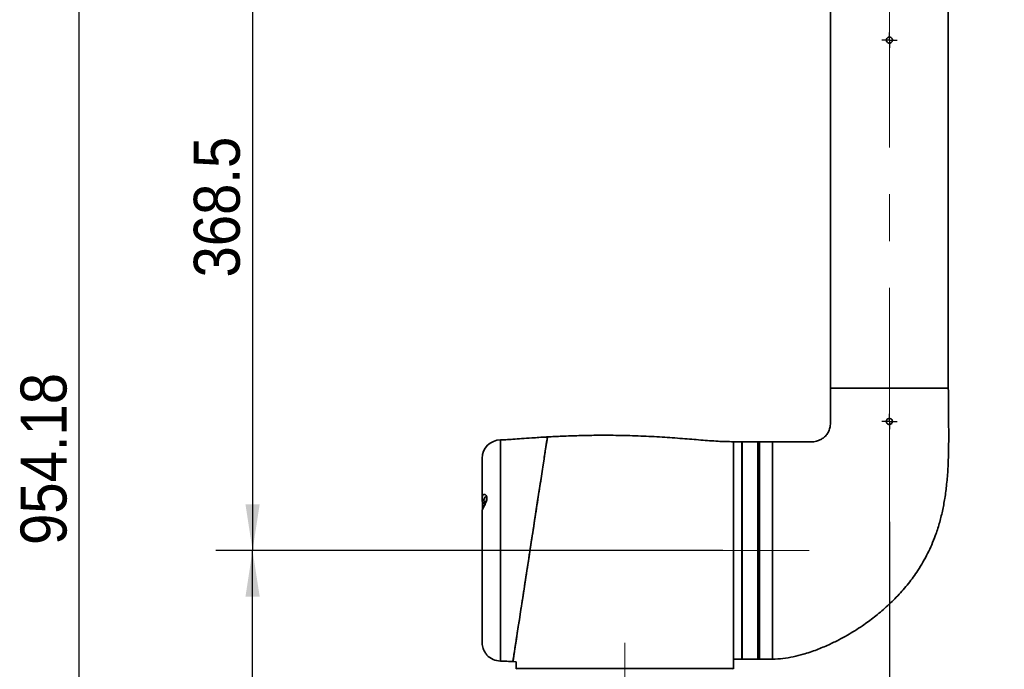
# Model space of a CAD drawing. Header units: millimetres. Extents: x 117 to 173, y 55 to 184.
# Tile 11 of 12: x 117 to 171, y 115 to 150. Entities that reach past the tile are written whole.
import ezdxf

# ---------------------------------------------------------------- set-up
doc = ezdxf.new("R2010")
doc.units = ezdxf.units.MM
doc.linetypes.add('CENTERX2', pattern=[20.32, 12.7, -2.54, 2.54, -2.54])
doc.layers.add('SLD-0', color=179, linetype='Continuous')
doc.layers.add('标注层', color=7, linetype='Continuous')
doc.styles.add('SLDTEXTSTYLE1', font='GOTHIC.TTF', dxfattribs={"width": 0.79431})
doc.styles.add('SLDTEXTSTYLE2', font='GOTHIC.TTF', dxfattribs={"width": 0.913})
doc.dimstyles.new('SLDDIMSTYLE0', dxfattribs={"dimtxt": 2.5, "dimasz": 3.5, "dimexe": 0, "dimexo": 0.0625, "dimgap": 0.625, "dimtad": 2, "dimlfac": 10, "dimrnd": 1e-09, "dimzin": 12, "dimdsep": 46, "dimtxsty": 'SLDTEXTSTYLE1', "dimsah": 1, "dimcen": 0.09, "dimadec": 0, "dimazin": 3, "dimtfac": 1, "dimtofl": 0, "dimtmove": 0, "dimatfit": 3, "dimfxl": 0, "dimfrac": 2, "dimtolj": 1, "dimtzin": 12, "dimarcsym": 0})
doc.dimstyles.new('SLDDIMSTYLE2', dxfattribs={"dimtxt": 2.5, "dimasz": 3.5, "dimexe": 0, "dimexo": 0.0625, "dimgap": 0.625, "dimtad": 2, "dimdec": 1, "dimlfac": 10, "dimrnd": 1e-09, "dimdsep": 46, "dimtxsty": 'SLDTEXTSTYLE1', "dimsah": 1, "dimcen": 0.09, "dimadec": 0, "dimazin": 2, "dimtfac": 1, "dimtmove": 0, "dimatfit": 0, "dimfxl": 0, "dimfrac": 2, "dimtolj": 1, "dimtzin": 12, "dimarcsym": 0})
doc.dimstyles.new('SLDDIMSTYLE3', dxfattribs={"dimtxt": 2.5, "dimasz": 3.5, "dimexe": 0, "dimexo": 0.0625, "dimgap": 0.625, "dimtad": 2, "dimdec": 0, "dimlfac": 10, "dimrnd": 1e-09, "dimzin": 12, "dimdsep": 46, "dimtxsty": 'SLDTEXTSTYLE1', "dimsah": 1, "dimcen": 0.09, "dimadec": 0, "dimazin": 3, "dimtfac": 1, "dimtofl": 0, "dimtmove": 0, "dimatfit": 3, "dimfxl": 0, "dimfrac": 2, "dimtolj": 1, "dimtzin": 12, "dimarcsym": 0})
doc.dimstyles.new('SLDDIMSTYLE4', dxfattribs={"dimtxt": 2.5, "dimasz": 3.5, "dimexe": 0, "dimexo": 0.0625, "dimgap": 0.625, "dimtad": 2, "dimdec": 1, "dimlfac": 10, "dimrnd": 1e-09, "dimzin": 12, "dimdsep": 46, "dimtxsty": 'SLDTEXTSTYLE1', "dimsah": 1, "dimcen": 0.09, "dimadec": 0, "dimazin": 3, "dimtfac": 1, "dimtofl": 0, "dimtmove": 0, "dimatfit": 3, "dimfxl": 0, "dimfrac": 2, "dimtolj": 1, "dimtzin": 12, "dimarcsym": 0})

# ---------------------------------------------------------------- blocks, each defined once
blk = doc.blocks.new('SW_CENTERMARKSYMBOL_1')
at = {"layer": '标注层'}
for p, q in [((-2.5, 0), (-4.15, 0)), ((0, 0), (-2.5, 0)), ((0, 2.5), (0, 4.15)), ((0, 0), (0, 2.5)), ((0, 0), (0, -2.5)), ((0, 0), (2.5, 0)), ((2.5, 0), (4.15, 0)), ((0, -2.5), (0, -4.15))]:
    blk.add_line(p, q, dxfattribs=at)
blk = doc.blocks.new('SW_CENTERMARKSYMBOL_0')
at = {"layer": '标注层'}
for p, q in [((-2.5, 0), (-4.15, 0)), ((0, 0), (-2.5, 0)), ((0, 2.5), (0, 4.15)), ((0, 0), (0, 2.5)), ((0, 0), (0, -2.5)), ((0, 0), (2.5, 0)), ((2.5, 0), (4.15, 0)), ((0, -2.5), (0, -4.15))]:
    blk.add_line(p, q, dxfattribs=at)
blk = doc.blocks.new('_D')
at = {"layer": '标注层'}
for p, q in [((153.21, 173.488), (118.574, 173.488)), ((120.574, 78.07), (120.574, 173.488)), ((154.565, 78.07), (118.574, 78.07))]:
    blk.add_line(p, q, dxfattribs=at)
for points in [[(120.574, 173.488), (120.189, 170.988), (120.958, 170.988)], [(120.574, 78.07), (120.958, 80.57), (120.189, 80.57)]]:
    blk.add_solid(points, dxfattribs=at)
at = {"layer": '标注层', "insert": (117.38, 121.367), "char_height": 2.5, "attachment_point": 1, "rotation": 90, "style": 'SLDTEXTSTYLE2'}
blk.add_mtext('954.18', dxfattribs=at)
blk = doc.blocks.new('_D_2')
at = {"layer": '标注层'}
for p, q in [((164.56, 122.623), (164.56, 94.61)), ((150.195, 87.8), (150.195, 98.61)), ((150.195, 96.61), (133.57, 96.61)), ((164.56, 96.61), (150.195, 96.61))]:
    blk.add_line(p, q, dxfattribs=at)
for points in [[(150.195, 96.61), (152.695, 96.226), (152.695, 96.995)], [(164.56, 96.61), (162.06, 96.995), (162.06, 96.226)]]:
    blk.add_solid(points, dxfattribs=at)
at = {"layer": '标注层', "insert": (133.57, 99.804), "char_height": 2.5, "attachment_point": 1, "style": 'SLDTEXTSTYLE2'}
blk.add_mtext('143.65', dxfattribs=at)
blk = doc.blocks.new('_D_3')
at = {"layer": '标注层'}
for p, q in [((164.56, 122.623), (164.56, 91.069)), ((164.61, 72.755), (164.61, 95.069)), ((164.56, 93.069), (159.752, 93.069)), ((164.56, 93.069), (164.61, 93.069)), ((164.61, 93.069), (170.076, 93.069))]:
    blk.add_line(p, q, dxfattribs=at)
for points in [[(164.56, 93.069), (162.06, 93.454), (162.06, 92.685)], [(164.61, 93.069), (167.11, 92.685), (167.11, 93.454)]]:
    blk.add_solid(points, dxfattribs=at)
at = {"layer": '标注层', "insert": (166.066, 96.263), "char_height": 2.5, "attachment_point": 1, "style": 'SLDTEXTSTYLE2'}
blk.add_mtext('0.5', dxfattribs=at)
blk = doc.blocks.new('_D_5')
at = {"layer": '标注层'}
for p, q in [((155.51, 121.07), (127.981, 121.07)), ((129.981, 78.07), (129.981, 121.07)), ((154.565, 78.07), (127.981, 78.07))]:
    blk.add_line(p, q, dxfattribs=at)
for points in [[(129.981, 121.07), (129.596, 118.57), (130.366, 118.57)], [(129.981, 78.07), (130.366, 80.57), (129.596, 80.57)]]:
    blk.add_solid(points, dxfattribs=at)
at = {"layer": '标注层', "insert": (126.788, 97.164), "char_height": 2.5, "attachment_point": 1, "rotation": 90, "style": 'SLDTEXTSTYLE2'}
blk.add_mtext('430', dxfattribs=at)
blk = doc.blocks.new('_D_6')
at = {"layer": '标注层'}
for p, q in [((156.46, 157.92), (127.981, 157.92)), ((129.981, 157.92), (129.981, 121.07)), ((155.51, 121.07), (127.981, 121.07))]:
    blk.add_line(p, q, dxfattribs=at)
for points in [[(129.981, 157.92), (129.596, 155.42), (130.366, 155.42)], [(129.981, 121.07), (130.366, 123.57), (129.596, 123.57)]]:
    blk.add_solid(points, dxfattribs=at)
at = {"layer": '标注层', "insert": (126.788, 135.886), "char_height": 2.5, "attachment_point": 1, "rotation": 90, "style": 'SLDTEXTSTYLE2'}
blk.add_mtext('368.5', dxfattribs=at)

msp = doc.modelspace()

# ---------------------------------------------------------------- linework, layer by layer
at = {"layer": 'SLD-0', "color": 179, "linetype": 'Continuous', "lineweight": 35}
for p, q in [((161.3598, 150.57), (161.3598, 129.87)), ((167.7598, 129.87), (167.7598, 150.57)), ((167.7598, 129.87), (161.3598, 129.87)), ((145.8933, 126.5854), (145.9253, 126.7936)), ((145.9253, 126.7936), (145.952, 126.967)), ((145.952, 126.967), (145.9721, 127.0977)), ((145.9721, 127.0977), (145.9874, 127.1972)), ((145.9874, 127.1972), (145.9926, 127.231)), ((156.5448, 126.97), (156.0948, 126.97)), ((156.5448, 126.97), (156.5448, 115.17)), ((156.5648, 126.77), (156.5448, 126.77)), ((157.4098, 126.97), (156.5648, 126.97)), ((156.5648, 126.97), (156.5648, 126.5109)), ((157.5098, 126.97), (157.4098, 126.97)), ((157.4098, 126.97), (157.4098, 126.5109)), ((157.4098, 126.97), (157.4098, 115.17)), ((158.2098, 126.97), (157.5098, 126.97)), ((157.5098, 124.9629), (157.5098, 126.97)), ((157.5098, 126.97), (157.5098, 115.17)), ((158.2098, 126.97), (158.2098, 115.17)), ((145.8103, 126.0461), (145.8555, 126.3397)), ((145.8555, 126.3397), (145.8933, 126.5854)), ((156.5648, 126.5109), (156.5648, 115.17)), ((157.4098, 126.5109), (157.4098, 115.17)), ((142.4448, 126.07), (142.4448, 123.8595)), ((145.7052, 125.3631), (145.7595, 125.7161)), ((145.7595, 125.7161), (145.8103, 126.0461)), ((145.6464, 124.9809), (145.7052, 125.3631)), ((145.5812, 124.5565), (145.6464, 124.9809)), ((157.5098, 115.17), (157.5098, 124.9629)), ((145.4415, 123.649), (145.512, 124.1069)), ((145.512, 124.1069), (145.5812, 124.5565)), ((142.5709, 123.5365), (142.5231, 123.4416)), ((142.617, 123.6346), (142.5709, 123.5365)), ((142.6528, 123.725), (142.617, 123.6346)), ((142.6458, 123.9802), (142.6437, 123.9801)), ((142.6437, 123.9801), (142.6606, 123.9633)), ((142.6752, 123.8052), (142.6528, 123.725)), ((142.6606, 123.9633), (142.6765, 123.928)), ((142.683, 123.877), (142.6752, 123.8052)), ((142.6765, 123.928), (142.683, 123.877)), ((145.3684, 123.1738), (145.4415, 123.649)), ((142.4448, 123.2717), (142.4448, 116.0815)), ((142.4459, 123.2632), (142.4464, 123.2646)), ((142.4651, 123.3255), (142.4646, 123.3244)), ((142.4881, 123.3726), (142.4651, 123.3255)), ((142.5231, 123.4416), (142.4881, 123.3726)), ((145.2909, 122.6697), (145.3684, 123.1738)), ((145.2116, 122.1545), (145.2909, 122.6697)), ((145.1335, 121.6466), (145.2116, 122.1545)), ((145.0548, 121.1352), (145.1335, 121.6466)), ((144.9744, 120.6124), (145.0548, 121.1352)), ((144.8945, 120.0934), (144.9744, 120.6124)), ((144.818, 119.5961), (144.8945, 120.0934)), ((144.7431, 119.1093), (144.818, 119.5961)), ((144.6691, 118.6281), (144.7431, 119.1093)), ((144.5316, 117.7343), (144.5978, 118.1646)), ((144.5978, 118.1646), (144.6691, 118.6281)), ((144.4689, 117.3269), (144.5316, 117.7343)), ((144.4092, 116.9388), (144.4689, 117.3269)), ((144.3051, 116.2623), (144.354, 116.5801)), ((144.354, 116.5801), (144.4092, 116.9388)), ((142.4467, 116.0691), (142.4458, 116.0921)), ((144.2612, 115.9771), (144.3051, 116.2623)), ((144.1618, 115.3307), (144.1884, 115.5038)), ((144.1884, 115.5038), (144.2219, 115.7214)), ((144.2219, 115.7214), (144.2612, 115.9771)), ((144.1167, 115.0355), (144.2977, 115.0226)), ((144.117, 115.0397), (144.1181, 115.0468)), ((144.1181, 115.0468), (144.1263, 115.1)), ((144.1263, 115.1), (144.1411, 115.1965)), ((144.1411, 115.1965), (144.1618, 115.3307)), ((144.2948, 115.0259), (144.2948, 114.9928)), ((156.0948, 114.67), (156.0948, 115.17)), ((156.0948, 115.17), (156.5448, 115.17)), ((156.5448, 115.37), (156.5648, 115.37)), ((156.5648, 115.17), (157.4098, 115.17)), ((157.4098, 115.17), (157.5098, 115.17)), ((157.5098, 115.17), (158.2098, 115.17)), ((144.2974, 114.67), (144.2974, 114.82)), ((144.2974, 114.67), (156.0948, 114.67))]:
    msp.add_line(p, q, dxfattribs=at)
at = {"layer": 'SLD-0', "color": 8, "linetype": 'Continuous', "lineweight": 35}
for p, q in [((143.4448, 127.07), (143.4448, 115.07)), ((156.0948, 126.97), (156.0948, 115.17)), ((142.4464, 123.8548), (142.449, 123.7788)), ((142.4687, 123.3739), (142.4593, 123.3129))]:
    msp.add_line(p, q, dxfattribs=at)
at = {"layer": 'SLD-0', "color": 179, "linetype": 'Continuous', "lineweight": 35}
for centre, radius, start, end in [((143.4448, 126.07), 1, 90, 180), ((143.4448, 116.07), 1, 222.42976, 270.00001), ((144.3448, 114.62), 0.05, 90, 179.99966), ((156.0448, 114.62), 0.05, 0.00034, 90)]:
    msp.add_arc(centre, radius, start, end, dxfattribs=at)
for points, knots in [([(164.5773, 148.606), (164.5589, 148.604), (164.5213, 148.6063), (164.4694, 148.6282), (164.4276, 148.6661), (164.4006, 148.7157), (164.3916, 148.7715), (164.4016, 148.827), (164.4293, 148.8762), (164.4717, 148.9131), (164.5178, 148.9324), (164.548, 148.9343), (164.5598, 148.935)], [0.48299463, 0.48299463, 0.48299463, 0.48299463, 0.53663535, 0.59024816, 0.64390998, 0.69762474, 0.75130498, 0.80493116, 0.85855487, 0.91223777, 0.96595023, 1, 1, 1, 1]), ([(164.4021, 148.8187), (164.4009, 148.8146), (164.3974, 148.8024), (164.396, 148.7896), (164.3951, 148.7812)], [0, 0, 0, 0, 0.3355876, 1, 1, 1, 1]), ([(164.404, 148.7156), (164.4055, 148.7116), (164.4085, 148.7035), (164.4161, 148.6878), (164.4241, 148.6765), (164.4293, 148.669)], [0, 0, 0, 0, 0.2533832, 0.5067655, 1, 1, 1, 1]), ([(164.5871, 148.9327), (164.578, 148.9339), (164.5589, 148.9363), (164.5398, 148.9336), (164.5298, 148.9323)], [0, 0, 0, 0, 0.4772501, 1, 1, 1, 1]), ([(164.5598, 148.935), (164.5783, 148.9332), (164.6154, 148.9296), (164.6647, 148.9012), (164.7023, 148.8593), (164.7238, 148.807), (164.7268, 148.7507), (164.711, 148.6965), (164.6782, 148.6506), (164.632, 148.6182), (164.5958, 148.6079), (164.5773, 148.606)], [0, 0, 0, 0, 0.0536399, 0.10727958, 0.16096332, 0.21467219, 0.26833588, 0.32194848, 0.37558951, 0.42929301, 0.48299463, 0.48299463, 0.48299463, 0.48299463]), ([(164.6925, 148.868), (164.6906, 148.8705), (164.6872, 148.875), (164.6818, 148.8812), (164.6783, 148.8848), (164.6765, 148.8866)], [0, 0, 0, 0, 0.3816195, 0.6905216, 1, 1, 1, 1]), ([(164.7164, 148.7182), (164.7174, 148.7213), (164.7188, 148.7259), (164.7204, 148.7322), (164.7211, 148.7354), (164.7214, 148.737)], [0, 0, 0, 0, 0.4991562, 0.7496543, 1, 1, 1, 1]), ([(158.2098, 115.17), (158.401, 115.1775), (158.7815, 115.1924), (159.3386, 115.2921), (159.9532, 115.4468), (160.5971, 115.665), (161.2431, 115.9357), (161.7942, 116.205), (162.2646, 116.4625), (162.6879, 116.7165), (163.1825, 117.0394), (163.7595, 117.4601), (164.4038, 118.0004), (165.0247, 118.6051), (165.6007, 119.2674), (166.1545, 120.0311), (166.652, 120.8952), (167.0224, 121.7552), (167.2748, 122.5268), (167.4459, 123.2047), (167.5794, 123.9182), (167.6794, 124.6912), (167.7453, 125.547), (167.7782, 126.4929), (167.7827, 127.5326), (167.7671, 128.6687), (167.7623, 129.4587), (167.7598, 129.87)], [0, 0, 0, 0, 0.02904219, 0.05779681, 0.08577269, 0.12529886, 0.16095399, 0.19212663, 0.21846072, 0.24239894, 0.26712383, 0.30817236, 0.35082555, 0.39477399, 0.43971835, 0.48401639, 0.53791965, 0.59085518, 0.62597977, 0.66117738, 0.6970069, 0.73620268, 0.77954831, 0.82736986, 0.87996375, 0.93751206, 1, 1, 1, 1]), ([(161.3598, 129.87), (161.3597, 129.6652), (161.3597, 129.2885), (161.36, 128.7728), (161.3591, 128.3556), (161.3612, 128.0588), (161.3576, 127.8589), (161.3319, 127.7239), (161.2843, 127.5752), (161.1946, 127.405), (161.0521, 127.2374), (160.8836, 127.1104), (160.7286, 127.0362), (160.5865, 126.993), (160.4377, 126.9679), (160.202, 126.9713), (159.8604, 126.9695), (159.3954, 126.9702), (158.8346, 126.97), (158.4287, 126.97), (158.2098, 126.97)], [0, 0, 0, 0, 0.10935511, 0.20114509, 0.27536993, 0.33202858, 0.35974212, 0.38186719, 0.40514727, 0.44289577, 0.48376261, 0.52158314, 0.55475187, 0.57493343, 0.60077349, 0.63488163, 0.70054701, 0.78328856, 0.8831062, 1, 1, 1, 1]), ([(167.7595, 129.87), (167.7478, 129.87), (167.7243, 129.87), (167.5344, 129.87), (167.2388, 129.87), (166.8377, 129.87), (166.3496, 129.87), (165.7926, 129.87), (165.1882, 129.87), (164.7692, 129.87), (164.5598, 129.87)], [0, 0, 0, 0, 0.1245868, 0.2496485, 0.3747225, 0.499801, 0.624876, 0.7499394, 0.8749836, 1, 1, 1, 1]), ([(164.6706, 128.1922), (164.657, 128.2046), (164.6256, 128.2247), (164.5712, 128.2377), (164.5156, 128.2322), (164.4649, 128.2088), (164.4245, 128.1699), (164.3991, 128.1196), (164.3916, 128.0632), (164.4038, 128.0072), (164.4307, 127.9625), (164.4559, 127.9423), (164.466, 127.9342)], [0.47948769, 0.47948769, 0.47948769, 0.47948769, 0.53212977, 0.5845305, 0.63702621, 0.68979399, 0.74296345, 0.79679787, 0.8515624, 0.90712378, 0.96267261, 1, 1, 1, 1]), ([(164.4133, 128.146), (164.4118, 128.143), (164.4095, 128.1384), (164.4068, 128.132), (164.4056, 128.1288), (164.405, 128.1272)], [0, 0, 0, 0, 0.4989731, 0.7492267, 1, 1, 1, 1]), ([(164.4123, 127.996), (164.4137, 127.9933), (164.4161, 127.9887), (164.4198, 127.9825), (164.4221, 127.9791), (164.4232, 127.9774)], [0, 0, 0, 0, 0.43320535, 0.71651192, 1, 1, 1, 1]), ([(164.466, 127.9342), (164.4816, 127.9255), (164.5127, 127.9081), (164.5671, 127.9024), (164.62, 127.9132), (164.6673, 127.9409), (164.7039, 127.9833), (164.7248, 128.0368), (164.7263, 128.0948), (164.708, 128.1495), (164.6844, 128.1797), (164.6706, 128.1922)], [0, 0, 0, 0, 0.05091077, 0.10183716, 0.15267986, 0.2049966, 0.2594717, 0.31541599, 0.37132052, 0.42605256, 0.47948769, 0.47948769, 0.47948769, 0.47948769]), ([(164.7229, 128.0456), (164.7239, 128.0542), (164.7253, 128.0667), (164.7245, 128.0792), (164.7242, 128.0831)], [0, 0, 0, 0, 0.6872794, 1, 1, 1, 1]), ([(156.0948, 126.97), (155.8146, 126.9768), (155.2253, 126.991), (154.3006, 127.0659), (153.2918, 127.1478), (152.2045, 127.2266), (151.0517, 127.287), (149.8538, 127.3213), (148.7302, 127.3252), (147.706, 127.3062), (146.8256, 127.2755), (146.2577, 127.2449), (145.9926, 127.2305)], [0, 0, 0, 0, 0.0831075, 0.1747913, 0.2750962, 0.3833168, 0.4981004, 0.6174564, 0.7387289, 0.8313309, 0.9212671, 1, 1, 1, 1]), ([(145.9926, 127.2305), (145.9709, 127.2294), (145.6864, 127.2151), (145.2184, 127.183), (144.6134, 127.1401), (144.1422, 127.1063), (143.7612, 127.0787), (143.5384, 127.0726), (143.4448, 127.07)], [0, 0, 0, 0, 0.02553371, 0.33477325, 0.55118179, 0.73820114, 0.8898966, 1, 1, 1, 1]), ([(145.9926, 127.231), (145.9915, 127.2235), (145.9892, 127.2086), (145.9711, 127.0913), (145.9427, 126.9067), (145.9029, 126.6478), (145.8528, 126.3225), (145.793, 125.9333), (145.7237, 125.4832), (145.6462, 124.9794), (145.5613, 124.4272), (145.4696, 123.8317), (145.3727, 123.2014), (145.2715, 122.5436), (145.1672, 121.8658), (145.0612, 121.1769), (144.9549, 120.4862), (144.8498, 119.8025), (144.747, 119.1344), (144.6481, 118.4915), (144.5545, 117.8833), (144.4673, 117.3164), (144.3877, 116.799), (144.317, 116.3395), (144.2558, 115.9415), (144.2048, 115.6104), (144.165, 115.3517), (144.1367, 115.1677), (144.1193, 115.0545), (144.1176, 115.0436), (144.1168, 115.0384)], [0, 0, 0, 0, 0.03520485, 0.07052212, 0.1057276, 0.14094033, 0.17626445, 0.2114786, 0.24691208, 0.28245698, 0.31789209, 0.35368513, 0.38959062, 0.42538503, 0.46152876, 0.49778678, 0.5339306, 0.57026662, 0.60671863, 0.64305373, 0.6793347, 0.71573214, 0.75201116, 0.78800296, 0.82411115, 0.86010085, 0.89568797, 0.9313902, 0.96697613, 1, 1, 1, 1]), ([(142.4682, 123.3669), (142.4695, 123.3823), (142.4737, 123.4301), (142.4711, 123.5348), (142.4585, 123.6732), (142.4454, 123.7775), (142.4465, 123.8244), (142.4466, 123.8311)], [0, 0, 0, 0, 0.1286997, 0.397232, 0.666002, 0.9529145, 1, 1, 1, 1]), ([(142.4646, 123.3244), (142.4617, 123.3181), (142.457, 123.308), (142.4563, 123.3065), (142.456, 123.3059)], [0, 0, 0, 0, 0.62223429, 1, 1, 1, 1]), ([(142.4599, 123.3144), (142.4606, 123.3167), (142.4635, 123.3277), (142.4661, 123.3497), (142.4682, 123.3669)], [0, 0, 0, 0, 0.21555747, 1, 1, 1, 1]), ([(158.2098, 121.0616), (158.2098, 120.8042), (158.2098, 120.2895), (158.2098, 119.5308), (158.2098, 118.7985), (158.2098, 118.1051), (158.2098, 117.4625), (158.2098, 116.8815), (158.2098, 116.3721), (158.2098, 115.9432), (158.2098, 115.6012), (158.2098, 115.3548), (158.2098, 115.1989), (158.2098, 115.1798), (158.2098, 115.1703)], [0, 0, 0, 0, 0.0834019, 0.1667896, 0.250167, 0.3335357, 0.4168975, 0.5002557, 0.5836125, 0.6669697, 0.7503306, 0.8336971, 0.9170706, 1, 1, 1, 1]), ([(142.447, 116.0918), (142.4463, 116.0714), (142.4442, 116.0103), (142.4611, 115.8899), (142.4993, 115.7495), (142.5566, 115.6154), (142.6277, 115.4956), (142.685, 115.4207), (142.7115, 115.3899), (142.7076, 115.3945), (142.7067, 115.3955)], [0, 0, 0, 0, 0.0740726, 0.2213171, 0.3643135, 0.5145469, 0.6803493, 0.8548712, 0.9696877, 1, 1, 1, 1]), ([(143.4448, 115.07), (143.5302, 115.0678), (143.7317, 115.0626), (143.9555, 115.047), (144.094, 115.0371), (144.1166, 115.0355)], [0, 0, 0, 0, 0.3809967, 0.8987476, 1, 1, 1, 1]), ([(144.2948, 114.9938), (144.2949, 114.9916), (144.2952, 114.9804), (144.2961, 114.9455), (144.2969, 114.8965), (144.2973, 114.8519), (144.2974, 114.8262), (144.2974, 114.82)], [0.53679199, 0.53679199, 0.53679199, 0.53679199, 0.64411521, 0.75145512, 0.8588364, 0.96621792, 1, 1, 1, 1])]:
    msp.add_open_spline(points, degree=3, knots=knots, dxfattribs=at)
at = {"layer": 'SLD-0', "color": 8, "linetype": 'Continuous', "lineweight": 35}
for points, knots in [([(142.4469, 123.8541), (142.4465, 123.883), (142.4455, 123.9537), (142.4668, 124.0345), (142.5087, 124.0934), (142.5692, 124.1137), (142.6364, 124.0903), (142.6837, 124.0331), (142.7081, 123.9614), (142.7128, 123.8789), (142.6872, 123.761), (142.6345, 123.6327), (142.5653, 123.4973), (142.4987, 123.3743), (142.4568, 123.2924), (142.4433, 123.2571), (142.4455, 123.2624), (142.4459, 123.2632)], [0, 0, 0, 0, 0.0504791, 0.12399797, 0.19625716, 0.27323112, 0.35822373, 0.43097252, 0.46433696, 0.52119562, 0.57837222, 0.6526619, 0.73009612, 0.82187496, 0.91004815, 0.98616187, 1, 1, 1, 1]), ([(142.65, 123.9785), (142.6339, 123.9773), (142.6015, 123.975), (142.5646, 123.9367), (142.5442, 123.8714), (142.5442, 123.7805), (142.5562, 123.6788), (142.5678, 123.5908), (142.568, 123.5461), (142.568, 123.5308)], [0, 0, 0, 0, 0.1480753, 0.2991865, 0.4494715, 0.6075256, 0.7661319, 0.9203183, 1, 1, 1, 1])]:
    msp.add_open_spline(points, degree=3, knots=knots, dxfattribs=at)
at = {"layer": '标注层', "linetype": 'CENTERX2', "lineweight": 18}
for p, q in [((164.5598, 122.6234), (164.5598, 152.57)), ((160.2098, 121.07), (155.5098, 121.07)), ((150.1948, 116.05), (150.1948, 111.32))]:
    msp.add_line(p, q, dxfattribs=at)

# ---------------------------------------------------------------- block references
at = {"color": 7, "linetype": 'Continuous', "xscale": 0.1, "yscale": 0.1, "zscale": 0.1}
for name, p in [('SW_CENTERMARKSYMBOL_1', (164.5598, 148.77)), ('SW_CENTERMARKSYMBOL_0', (164.5598, 128.07))]:
    msp.add_blockref(name, p, dxfattribs=at)

# ---------------------------------------------------------------- dimensions: what is measured, and where the dimension line sits
at = {"layer": '标注层'}
for base, p1, p2, dimstyle, picture, middle in [((120.5735, 173.4877), (154.5648, 78.07), (153.2098, 173.4877), 'SLDDIMSTYLE0', '_D', (120.5735, 125.7788)), ((129.9811, 121.07), (156.4598, 157.92), (155.5098, 121.07), 'SLDDIMSTYLE4', '_D_6', (129.9811, 139.495)), ((129.9811, 121.07), (154.5648, 78.07), (155.5098, 121.07), 'SLDDIMSTYLE3', '_D_5', (129.9811, 99.57))]:
    dim = msp.add_linear_dim(base=base, p1=p1, p2=p2, angle=90, dimstyle=dimstyle, dxfattribs=at)
    dim.commit()
    dim.dimension.update_dxf_attribs({"geometry": picture, "text_midpoint": middle, "dimtype": 160})
for base, p2, dimstyle, picture, middle in [((150.1948, 96.6104), (150.1948, 87.8), 'SLDDIMSTYLE0', '_D_2', (137.9811, 96.6104)), ((164.6098, 93.0693), (164.6098, 72.755), 'SLDDIMSTYLE2', '_D_3', (168.0709, 93.0693))]:
    dim = msp.add_linear_dim(base=base, p1=(164.5598, 122.6234), p2=p2, dimstyle=dimstyle, dxfattribs=at)
    dim.commit()
    dim.dimension.update_dxf_attribs({"geometry": picture, "text_midpoint": middle, "dimtype": 160})

doc.saveas('drawing.dxf')
